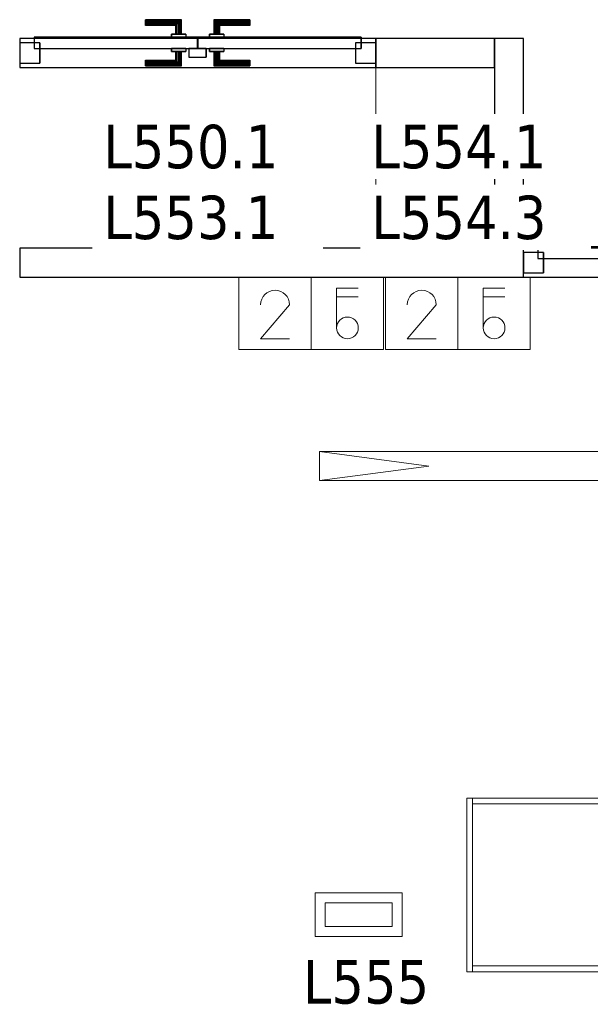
# Model space of a CAD drawing. Header units: metres. Extents: x 397.7 to 427.5, y 12.7 to 28.4.
# Tile 19 of 128: x 404.4 to 406.4, y 20.9 to 24.3. Entities that reach past the tile are written whole.
import ezdxf

# ---------------------------------------------------------------- set-up
doc = ezdxf.new("R2010")
doc.units = ezdxf.units.M
doc.layers.add('01_CARPINTERIA', color=5, linetype='Continuous', lineweight=25, true_color=0x0000ff)
for name, color, linetype, lineweight in [('02_MOBILIARIO', 7, 'Continuous', 18), ('A-COLS-____-MCUT', 7, 'Continuous', 18), ('A-COLS-____-OTLN', 7, 'Continuous', 18), ('A-DETL-____-MBND', 7, 'Continuous', 18), ('A-DETL-GENF-OTLN', 7, 'Continuous', 18), ('A-GENM-____-OTLN', 7, 'Continuous', 18), ('A-WALL-____-MCUT', 7, 'Continuous', 25), ('A-WALL-____-OTLN', 7, 'Continuous', 25), ('E-ELEC-FIXT-IDEN', 7, 'Continuous', 30), ('E-LITE-____-IDEN', 7, 'Continuous', 30)]:
    doc.layers.add(name, color=color, linetype=linetype, lineweight=lineweight)
doc.styles.add('Tahoma_4', font='tahoma.ttf', dxfattribs={"height": 0.15})

# ---------------------------------------------------------------- blocks, each defined once
blk = doc.blocks.new('Family - Pilar P5-151467-08_ENLLUMENAT_P5')
at = {"layer": 'A-COLS-____-MCUT', "color": 253, "true_color": 0xaaaaaa}
for p, q in [((0.41, 0.625), (0, 0.625)), ((0, 0.625), (0, 0)), ((0.41, 0), (0.41, 0.625)), ((0, 0), (0.41, 0))]:
    blk.add_line(p, q, dxfattribs=at)
at = {"layer": 'A-COLS-____-OTLN', "color": 253, "true_color": 0xaaaaaa}
for p, q in [((0.41, 0.625), (0, 0.625)), ((0, 0.625), (0, 0)), ((0.41, 0), (0.41, 0.625)), ((0, 0), (0.41, 0))]:
    blk.add_line(p, q, dxfattribs=at)
blk = doc.blocks.new('Family - Evans P5-151542-08_ENLLUMENAT_P5')
at = {"layer": 'A-WALL-____-MCUT', "color": 253, "true_color": 0xaaaaaa}
for p, q in [((0.725, 0.1), (0, 0.1)), ((0, 0.1), (0, 0)), ((0.725, 0), (0.725, 0.1)), ((0, 0), (0.725, 0))]:
    blk.add_line(p, q, dxfattribs=at)
at = {"layer": 'A-WALL-____-OTLN', "color": 253, "true_color": 0xaaaaaa}
for p, q in [((0.725, 0.1), (0, 0.1)), ((0, 0.1), (0, 0)), ((0.725, 0), (0.725, 0.1)), ((0, 0), (0.725, 0))]:
    blk.add_line(p, q, dxfattribs=at)
at = {"layer": 'A-WALL-____-OTLN', "color": 253, "lineweight": 18, "true_color": 0xaaaaaa}
blk.add_line((0, 0), (0.725, 0), dxfattribs=at)
blk = doc.blocks.new('Family - LONDR55-XX_ZZ-ARQ-CAA-M3D-Londres55-151579-08_ENLLUMENAT_P5')
at = {"layer": '01_CARPINTERIA', "color": 161, "true_color": 0xaaaaff}
for p, q in [((0.69, 0.1487), (0.69, 0.15)), ((0.69, 0.15), (0.69, 0.1487)), ((0.815, 0.15), (0.69, 0.15)), ((0.69, 0.145), (0.69, 0.1487)), ((0.69, 0.1487), (0.69, 0.145)), ((0.8137, 0.1487), (0.69, 0.1487)), ((0.8137, 0.1487), (0.69, 0.1487)), ((0.69, 0.14), (0.69, 0.145)), ((0.69, 0.145), (0.69, 0.14)), ((0.81, 0.145), (0.69, 0.145)), ((0.81, 0.145), (0.69, 0.145)), ((0.69, 0.135), (0.69, 0.14)), ((0.69, 0.14), (0.69, 0.135)), ((0.69, 0.14), (0.805, 0.14)), ((0.805, 0.14), (0.69, 0.14)), ((0.8, 0.135), (0.805, 0.14)), ((0.805, 0.14), (0.8, 0.135)), ((0.81, 0.145), (0.805, 0.14)), ((0.805, 0.14), (0.81, 0.145)), ((0.805, 0.14), (0.805, 0.1)), ((0.805, 0.1), (0.805, 0.14)), ((0.8137, 0.1487), (0.81, 0.145)), ((0.81, 0.145), (0.8137, 0.1487)), ((0.81, 0.1), (0.81, 0.145)), ((0.81, 0.1), (0.81, 0.145)), ((0.815, 0.15), (0.8137, 0.1487)), ((0.8137, 0.1487), (0.815, 0.15)), ((0.8137, 0.1), (0.8137, 0.1487)), ((0.8137, 0.1), (0.8137, 0.1487)), ((0.815, 0.1), (0.815, 0.15)), ((0.9273, 0.1487), (0.926, 0.15)), ((0.926, 0.15), (0.926, 0.1)), ((0.926, 0.15), (0.9273, 0.1487)), ((1.051, 0.15), (0.926, 0.15)), ((0.931, 0.145), (0.9273, 0.1487)), ((0.9273, 0.1487), (0.9273, 0.1)), ((0.9273, 0.1487), (0.9273, 0.1)), ((0.9273, 0.1487), (0.931, 0.145)), ((1.051, 0.1487), (0.9273, 0.1487)), ((1.051, 0.1487), (0.9273, 0.1487)), ((0.936, 0.14), (0.931, 0.145)), ((0.931, 0.145), (0.931, 0.1)), ((0.931, 0.145), (0.931, 0.1)), ((0.931, 0.145), (0.936, 0.14)), ((1.051, 0.145), (0.931, 0.145)), ((1.051, 0.145), (0.931, 0.145)), ((0.936, 0.1), (0.936, 0.14)), ((0.936, 0.14), (0.936, 0.1)), ((0.936, 0.14), (0.941, 0.135)), ((0.941, 0.135), (0.936, 0.14)), ((0.936, 0.14), (1.051, 0.14)), ((1.051, 0.14), (0.936, 0.14)), ((1.051, 0.1487), (1.051, 0.15)), ((1.051, 0.15), (1.051, 0.1487)), ((1.051, 0.145), (1.051, 0.1487)), ((1.051, 0.1487), (1.051, 0.145)), ((1.051, 0.145), (1.051, 0.14)), ((1.051, 0.14), (1.051, 0.145)), ((1.051, 0.14), (1.051, 0.135)), ((1.051, 0.135), (1.051, 0.14)), ((0.69, 0.135), (0.69, 0.1313)), ((0.69, 0.1313), (0.69, 0.135)), ((0.8, 0.135), (0.69, 0.135)), ((0.8, 0.135), (0.69, 0.135)), ((0.69, 0.1313), (0.69, 0.13)), ((0.69, 0.13), (0.69, 0.1313)), ((0.7963, 0.1313), (0.69, 0.1313)), ((0.7963, 0.1313), (0.69, 0.1313)), ((0.795, 0.13), (0.69, 0.13)), ((0.795, 0.13), (0.7963, 0.1313)), ((0.7963, 0.1313), (0.795, 0.13)), ((0.795, 0.1), (0.795, 0.13)), ((0.7963, 0.1313), (0.8, 0.135)), ((0.8, 0.135), (0.7963, 0.1313)), ((0.7963, 0.1), (0.7963, 0.1313)), ((0.7963, 0.1), (0.7963, 0.1313)), ((0.8, 0.1), (0.8, 0.135)), ((0.8, 0.1), (0.8, 0.135)), ((0.941, 0.135), (0.941, 0.1)), ((0.941, 0.135), (0.9447, 0.1313)), ((0.9447, 0.1313), (0.941, 0.135)), ((0.941, 0.135), (0.941, 0.1)), ((1.051, 0.135), (0.941, 0.135)), ((1.051, 0.135), (0.941, 0.135)), ((0.9447, 0.1313), (0.9447, 0.1)), ((0.9447, 0.1313), (0.946, 0.13)), ((0.946, 0.13), (0.9447, 0.1313)), ((0.9447, 0.1313), (0.9447, 0.1)), ((1.051, 0.1313), (0.9447, 0.1313)), ((1.051, 0.1313), (0.9447, 0.1313)), ((0.946, 0.13), (0.946, 0.1)), ((1.051, 0.13), (0.946, 0.13)), ((1.051, 0.135), (1.051, 0.1313)), ((1.051, 0.1313), (1.051, 0.135)), ((1.051, 0.1313), (1.051, 0.13)), ((1.051, 0.13), (1.051, 0.1313)), ((0.07, 0.07), (0, 0.07)), ((0, 0.07), (0, 0)), ((0.07, 0.07), (0, 0.07)), ((0, 0.07), (0, 0)), ((0.87, 0.09), (0.05, 0.09)), ((0.05, 0.09), (0.05, 0.05)), ((0.87, 0.09), (0.05, 0.09)), ((0.05, 0.09), (0.05, 0.05)), ((0.07, 0), (0.07, 0.07)), ((0.07, 0.07), (0.07, 0)), ((0.83, 0.1), (0.78, 0.1)), ((0.78, 0.1), (0.83, 0.1)), ((0.78, 0.1), (0.78, 0.09)), ((0.78, 0.09), (0.78, 0.1)), ((0.83, 0.09), (0.78, 0.09)), ((0.78, 0.09), (0.83, 0.09)), ((0.7963, 0.1), (0.795, 0.1)), ((0.795, 0.1), (0.7963, 0.1)), ((0.8, 0.1), (0.7963, 0.1)), ((0.7963, 0.1), (0.8, 0.1)), ((0.805, 0.1), (0.8, 0.1)), ((0.8, 0.1), (0.805, 0.1)), ((0.81, 0.1), (0.805, 0.1)), ((0.805, 0.1), (0.81, 0.1)), ((0.81, 0.1), (0.8137, 0.1)), ((0.8137, 0.1), (0.81, 0.1)), ((0.8137, 0.1), (0.815, 0.1)), ((0.815, 0.1), (0.8137, 0.1)), ((0.83, 0.1), (0.83, 0.09)), ((0.83, 0.1), (0.83, 0.09)), ((0.87, 0.05), (0.87, 0.09)), ((0.87, 0.09), (0.87, 0.05)), ((1.28, 0.09), (0.871, 0.09)), ((0.871, 0.09), (0.871, 0.05)), ((1.28, 0.09), (0.871, 0.09)), ((0.871, 0.09), (0.871, 0.05)), ((0.961, 0.1), (0.911, 0.1)), ((0.911, 0.1), (0.961, 0.1)), ((0.911, 0.1), (0.911, 0.09)), ((0.911, 0.09), (0.911, 0.1)), ((0.961, 0.09), (0.911, 0.09)), ((0.911, 0.09), (0.961, 0.09)), ((0.9273, 0.1), (0.926, 0.1)), ((0.926, 0.1), (0.9273, 0.1)), ((0.931, 0.1), (0.9273, 0.1)), ((0.9273, 0.1), (0.931, 0.1)), ((0.936, 0.1), (0.931, 0.1)), ((0.931, 0.1), (0.936, 0.1)), ((0.941, 0.1), (0.936, 0.1)), ((0.936, 0.1), (0.941, 0.1)), ((0.941, 0.1), (0.9447, 0.1)), ((0.9447, 0.1), (0.941, 0.1)), ((0.9447, 0.1), (0.946, 0.1)), ((0.946, 0.1), (0.9447, 0.1)), ((0.961, 0.1), (0.961, 0.09)), ((0.961, 0.1), (0.961, 0.09)), ((1.33, 0.07), (1.26, 0.07)), ((1.26, 0.07), (1.26, 0)), ((1.33, 0.07), (1.26, 0.07)), ((1.26, 0.07), (1.26, 0)), ((1.28, 0.05), (1.28, 0.09)), ((1.28, 0.09), (1.28, 0.05)), ((1.33, 0), (1.33, 0.07)), ((1.33, 0.07), (1.33, 0)), ((0.05, 0.05), (0.87, 0.05)), ((0.05, 0.05), (0.87, 0.05)), ((0.78, 0.05), (0.83, 0.05)), ((0.83, 0.05), (0.78, 0.05)), ((0.78, 0.05), (0.78, 0.04)), ((0.78, 0.04), (0.78, 0.05)), ((0.78, 0.04), (0.83, 0.04)), ((0.83, 0.04), (0.78, 0.04)), ((0.7963, 0.04), (0.795, 0.04)), ((0.795, 0.04), (0.7963, 0.04)), ((0.795, 0.01), (0.795, 0.04)), ((0.8, 0.04), (0.7963, 0.04)), ((0.7963, 0.04), (0.8, 0.04)), ((0.7963, 0.0087), (0.7963, 0.04)), ((0.7963, 0.0087), (0.7963, 0.04)), ((0.8, 0.04), (0.805, 0.04)), ((0.805, 0.04), (0.8, 0.04)), ((0.8, 0.005), (0.8, 0.04)), ((0.8, 0.005), (0.8, 0.04)), ((0.805, 0.04), (0.81, 0.04)), ((0.81, 0.04), (0.805, 0.04)), ((0.805, 0.04), (0.805, 0)), ((0.805, 0), (0.805, 0.04)), ((0.81, 0.04), (0.8137, 0.04)), ((0.8137, 0.04), (0.81, 0.04)), ((0.81, -0.005), (0.81, 0.04)), ((0.81, -0.005), (0.81, 0.04)), ((0.8137, 0.04), (0.815, 0.04)), ((0.815, 0.04), (0.8137, 0.04)), ((0.8137, -0.0087), (0.8137, 0.04)), ((0.8137, -0.0087), (0.8137, 0.04)), ((0.815, -0.01), (0.815, 0.04)), ((0.83, 0.05), (0.83, 0.04)), ((0.83, 0.05), (0.83, 0.04)), ((0.9, 0.05), (0.84, 0.05)), ((0.84, 0.05), (0.84, 0.02)), ((0.9, 0.05), (0.84, 0.05)), ((0.84, 0.05), (0.84, 0.02)), ((0.871, 0.05), (1.28, 0.05)), ((0.871, 0.05), (1.28, 0.05)), ((0.9, 0.02), (0.9, 0.05)), ((0.9, 0.05), (0.9, 0.02)), ((0.911, 0.05), (0.961, 0.05)), ((0.961, 0.05), (0.911, 0.05)), ((0.911, 0.05), (0.911, 0.04)), ((0.911, 0.04), (0.911, 0.05)), ((0.911, 0.04), (0.961, 0.04)), ((0.961, 0.04), (0.911, 0.04)), ((0.9273, 0.04), (0.926, 0.04)), ((0.926, 0.04), (0.9273, 0.04)), ((0.926, 0.04), (0.926, -0.01)), ((0.931, 0.04), (0.9273, 0.04)), ((0.9273, 0.04), (0.931, 0.04)), ((0.9273, 0.04), (0.9273, -0.0087)), ((0.9273, 0.04), (0.9273, -0.0087)), ((0.931, 0.04), (0.936, 0.04)), ((0.936, 0.04), (0.931, 0.04)), ((0.931, 0.04), (0.931, -0.005)), ((0.931, 0.04), (0.931, -0.005)), ((0.936, 0.04), (0.941, 0.04)), ((0.941, 0.04), (0.936, 0.04)), ((0.936, 0), (0.936, 0.04)), ((0.936, 0.04), (0.936, 0)), ((0.941, 0.04), (0.9447, 0.04)), ((0.9447, 0.04), (0.941, 0.04)), ((0.941, 0.04), (0.941, 0.005)), ((0.941, 0.04), (0.941, 0.005)), ((0.9447, 0.04), (0.946, 0.04)), ((0.946, 0.04), (0.9447, 0.04)), ((0.9447, 0.04), (0.9447, 0.0087)), ((0.9447, 0.04), (0.9447, 0.0087)), ((0.946, 0.04), (0.946, 0.01)), ((0.961, 0.05), (0.961, 0.04)), ((0.961, 0.05), (0.961, 0.04)), ((0, 0), (0.07, 0)), ((0, 0), (0.07, 0)), ((0.69, 0.0087), (0.69, 0.01)), ((0.69, 0.01), (0.69, 0.0087)), ((0.69, 0.01), (0.795, 0.01)), ((0.69, 0.005), (0.69, 0.0087)), ((0.69, 0.0087), (0.69, 0.005)), ((0.69, 0.0087), (0.7963, 0.0087)), ((0.69, 0.0087), (0.7963, 0.0087)), ((0.69, 0), (0.69, 0.005)), ((0.69, 0.005), (0.69, 0)), ((0.69, 0.005), (0.8, 0.005)), ((0.69, 0.005), (0.8, 0.005)), ((0.69, -0.005), (0.69, 0)), ((0.69, 0), (0.69, -0.005)), ((0.805, 0), (0.69, 0)), ((0.69, 0), (0.805, 0)), ((0.7963, 0.0087), (0.795, 0.01)), ((0.795, 0.01), (0.7963, 0.0087)), ((0.8, 0.005), (0.7963, 0.0087)), ((0.7963, 0.0087), (0.8, 0.005)), ((0.805, 0), (0.8, 0.005)), ((0.8, 0.005), (0.805, 0)), ((0.805, 0), (0.81, -0.005)), ((0.84, 0.02), (0.9, 0.02)), ((0.84, 0.02), (0.9, 0.02)), ((0.941, 0.005), (0.936, 0)), ((0.936, 0), (0.941, 0.005)), ((1.051, 0), (0.936, 0)), ((0.936, 0), (1.051, 0)), ((0.9447, 0.0087), (0.941, 0.005)), ((0.941, 0.005), (0.9447, 0.0087)), ((0.941, 0.005), (1.051, 0.005)), ((0.941, 0.005), (1.051, 0.005)), ((0.946, 0.01), (0.9447, 0.0087)), ((0.9447, 0.0087), (0.946, 0.01)), ((0.9447, 0.0087), (1.051, 0.0087)), ((0.9447, 0.0087), (1.051, 0.0087)), ((0.946, 0.01), (1.051, 0.01)), ((1.051, 0.0087), (1.051, 0.01)), ((1.051, 0.01), (1.051, 0.0087)), ((1.051, 0.005), (1.051, 0.0087)), ((1.051, 0.0087), (1.051, 0.005)), ((1.051, 0.005), (1.051, 0)), ((1.051, 0), (1.051, 0.005)), ((1.051, 0), (1.051, -0.005)), ((1.051, -0.005), (1.051, 0)), ((1.26, 0), (1.33, 0)), ((1.26, 0), (1.33, 0)), ((0.69, -0.005), (0.69, -0.0087)), ((0.69, -0.0087), (0.69, -0.005)), ((0.69, -0.005), (0.81, -0.005)), ((0.69, -0.005), (0.81, -0.005)), ((0.69, -0.0087), (0.69, -0.01)), ((0.69, -0.01), (0.69, -0.0087)), ((0.69, -0.0087), (0.8137, -0.0087)), ((0.69, -0.0087), (0.8137, -0.0087)), ((0.69, -0.01), (0.815, -0.01)), ((0.81, -0.005), (0.805, 0)), ((0.81, -0.005), (0.8137, -0.0087)), ((0.8137, -0.0087), (0.81, -0.005)), ((0.8137, -0.0087), (0.815, -0.01)), ((0.815, -0.01), (0.8137, -0.0087)), ((0.926, -0.01), (0.9273, -0.0087)), ((0.9273, -0.0087), (0.926, -0.01)), ((0.926, -0.01), (1.051, -0.01)), ((0.9273, -0.0087), (0.931, -0.005)), ((0.931, -0.005), (0.9273, -0.0087)), ((0.9273, -0.0087), (1.051, -0.0087)), ((0.9273, -0.0087), (1.051, -0.0087)), ((0.931, -0.005), (0.936, 0)), ((0.936, 0), (0.931, -0.005)), ((0.931, -0.005), (1.051, -0.005)), ((0.931, -0.005), (1.051, -0.005)), ((1.051, -0.005), (1.051, -0.0087)), ((1.051, -0.0087), (1.051, -0.005)), ((1.051, -0.0087), (1.051, -0.01)), ((1.051, -0.01), (1.051, -0.0087))]:
    blk.add_line(p, q, dxfattribs=at)
blk = doc.blocks.new('Family - Porta P5-151580-08_ENLLUMENAT_P5')
blk.add_blockref('Family - LONDR55-XX_ZZ-ARQ-CAA-M3D-Londres55-151579-08_ENLLUMENAT_P5', (0, 0))
blk = doc.blocks.new('Family - Evans P5-151652-08_ENLLUMENAT_P5')
at = {"layer": 'A-WALL-____-MCUT', "color": 253, "true_color": 0xaaaaaa}
for p, q in [((1.74, 0.1), (0, 0.1)), ((0, 0.1), (0, 0)), ((1.74, 0), (1.74, 0.1)), ((0, 0), (1.74, 0))]:
    blk.add_line(p, q, dxfattribs=at)
at = {"layer": 'A-WALL-____-OTLN', "color": 253, "true_color": 0xaaaaaa}
for p, q in [((3.07, 0.1), (0, 0.1)), ((0, 0.1), (0, 0)), ((1.74, 0), (1.74, 0.1)), ((3.07, 0.1), (1.74, 0.1)), ((3.07, 0), (3.07, 0.1)), ((3.07, 0), (3.07, 0.1)), ((0, 0), (3.07, 0)), ((1.74, 0), (3.07, 0))]:
    blk.add_line(p, q, dxfattribs=at)
at = {"layer": 'A-WALL-____-OTLN', "color": 253, "lineweight": 18, "true_color": 0xaaaaaa}
blk.add_line((0, 0), (3.07, 0), dxfattribs=at)
blk = doc.blocks.new('Family - Vano porta P5-151654-08_ENLLUMENAT_P5')
at = {"layer": 'A-GENM-____-OTLN', "color": 253, "true_color": 0xaaaaaa}
for p, q in [((406.177, 23.5195), (406.177, 23.4195)), ((407.507, 23.5195), (406.177, 23.5195)), ((406.177, 23.5195), (406.177, 23.4195)), ((406.177, 23.5195), (407.507, 23.5195)), ((407.507, 23.4195), (407.507, 23.5195)), ((407.507, 23.5195), (407.507, 23.4195)), ((406.177, 23.4195), (407.507, 23.4195)), ((407.507, 23.4195), (406.177, 23.4195))]:
    blk.add_line(p, q, dxfattribs=at)
blk = doc.blocks.new('Family - Armai 60x60x60_P5-151740-08_ENLLUMENAT_P5')
at = {"layer": 'A-DETL-____-MBND', "color": 253, "true_color": 0xaaaaaa}
for p, q in [((0, 0.03), (0, 0.63)), ((0, 0.63), (0, 0.03)), ((0, 0.63), (0.6, 0.63)), ((0.6, 0.63), (0, 0.63)), ((0, 0.03), (0, 0.63)), ((0, 0.63), (0.02, 0.63)), ((0, 0.63), (0.02, 0.63)), ((0, 0.63), (0, 0.03)), ((0, 0.03), (0, 0.63)), ((0, 0.63), (0, 0.03)), ((0, 0.63), (0.6, 0.63)), ((0.6, 0.63), (0, 0.63)), ((0.02, 0.61), (0.02, 0.63)), ((0.02, 0.63), (0.02, 0.61)), ((0.02, 0.63), (0.58, 0.63)), ((0.58, 0.63), (0.02, 0.63)), ((0.02, 0.63), (0.02, 0.03)), ((0.02, 0.03), (0.02, 0.63)), ((0.58, 0.63), (0.58, 0.61)), ((0.58, 0.63), (0.58, 0.61)), ((0.58, 0.03), (0.58, 0.63)), ((0.58, 0.63), (0.6, 0.63)), ((0.58, 0.63), (0.6, 0.63)), ((0.58, 0.63), (0.58, 0.03)), ((0.6, 0.63), (0.6, 0.03)), ((0.6, 0.03), (0.6, 0.63)), ((0.6, 0.63), (0.6, 0.03)), ((0.6, 0.03), (0.6, 0.63)), ((0.6, 0.63), (0.6, 0.03)), ((0.6, 0.03), (0.6, 0.63)), ((0.58, 0.61), (0.02, 0.61)), ((0.02, 0.61), (0.58, 0.61)), ((0.02, 0.03), (0.02, 0.05)), ((0.02, 0.05), (0.02, 0.03)), ((0.02, 0.05), (0.58, 0.05)), ((0.58, 0.05), (0.02, 0.05)), ((0.58, 0.03), (0.58, 0.05)), ((0.58, 0.05), (0.6, 0.05)), ((0.58, 0.03), (0.58, 0.05)), ((0.6, 0.05), (0.58, 0.05)), ((0.58, 0.05), (0.58, 0.03)), ((0.58, 0.05), (0.58, 0.03)), ((0.6, 0.05), (0.6, 0.03)), ((0.6, 0.03), (0.6, 0.05)), ((0.6, 0.03), (0, 0.03)), ((0, 0.03), (0.6, 0.03)), ((0.02, 0.03), (0, 0.03)), ((0, 0.03), (0.02, 0.03)), ((0.6, 0.03), (0, 0.03)), ((0, 0.03), (0.6, 0.03)), ((0.58, 0.03), (0.02, 0.03)), ((0.02, 0.03), (0.58, 0.03)), ((0.53, 0), (0.53, 0.03)), ((0.53, 0.03), (0.53, 0)), ((0.53, 0.03), (0.55, 0.03)), ((0.55, 0.03), (0.53, 0.03)), ((0.55, 0), (0.53, 0)), ((0.53, 0), (0.55, 0)), ((0.55, 0.03), (0.55, 0)), ((0.55, 0.03), (0.55, 0)), ((0.6, 0.03), (0.58, 0.03)), ((0.58, 0.03), (0.6, 0.03)), ((0.6, 0.03), (0.58, 0.03)), ((0.58, 0.03), (0.6, 0.03))]:
    blk.add_line(p, q, dxfattribs=at)
blk = doc.blocks.new('Family - LONDR55-XX_ZZ-ARQ-CAA-M3D-Londres55-151787-08_ENLLUMENAT_P5')
at = {"layer": '01_CARPINTERIA', "color": 161, "true_color": 0xaaaaff}
for p, q in [((0.4345, 0.1487), (0.4345, 0.15)), ((0.4345, 0.15), (0.4345, 0.1487)), ((0.5595, 0.15), (0.4345, 0.15)), ((0.4345, 0.145), (0.4345, 0.1487)), ((0.4345, 0.1487), (0.4345, 0.145)), ((0.5582, 0.1487), (0.4345, 0.1487)), ((0.5582, 0.1487), (0.4345, 0.1487)), ((0.4345, 0.14), (0.4345, 0.145)), ((0.4345, 0.145), (0.4345, 0.14)), ((0.5545, 0.145), (0.4345, 0.145)), ((0.5545, 0.145), (0.4345, 0.145)), ((0.4345, 0.135), (0.4345, 0.14)), ((0.4345, 0.14), (0.4345, 0.135)), ((0.4345, 0.14), (0.5495, 0.14)), ((0.5495, 0.14), (0.4345, 0.14)), ((0.5445, 0.135), (0.5495, 0.14)), ((0.5495, 0.14), (0.5445, 0.135)), ((0.5545, 0.145), (0.5495, 0.14)), ((0.5495, 0.14), (0.5545, 0.145)), ((0.5495, 0.14), (0.5495, 0.1)), ((0.5495, 0.1), (0.5495, 0.14)), ((0.5582, 0.1487), (0.5545, 0.145)), ((0.5545, 0.145), (0.5582, 0.1487)), ((0.5545, 0.1), (0.5545, 0.145)), ((0.5545, 0.1), (0.5545, 0.145)), ((0.5595, 0.15), (0.5582, 0.1487)), ((0.5582, 0.1487), (0.5595, 0.15)), ((0.5582, 0.1), (0.5582, 0.1487)), ((0.5582, 0.1), (0.5582, 0.1487)), ((0.5595, 0.1), (0.5595, 0.15)), ((0.6718, 0.1487), (0.6705, 0.15)), ((0.6705, 0.15), (0.6705, 0.1)), ((0.6705, 0.15), (0.6718, 0.1487)), ((0.7955, 0.15), (0.6705, 0.15)), ((0.6755, 0.145), (0.6718, 0.1487)), ((0.6718, 0.1487), (0.6718, 0.1)), ((0.6718, 0.1487), (0.6718, 0.1)), ((0.6718, 0.1487), (0.6755, 0.145)), ((0.7955, 0.1487), (0.6718, 0.1487)), ((0.7955, 0.1487), (0.6718, 0.1487)), ((0.6805, 0.14), (0.6755, 0.145)), ((0.6755, 0.145), (0.6755, 0.1)), ((0.6755, 0.145), (0.6755, 0.1)), ((0.6755, 0.145), (0.6805, 0.14)), ((0.7955, 0.145), (0.6755, 0.145)), ((0.7955, 0.145), (0.6755, 0.145)), ((0.6805, 0.1), (0.6805, 0.14)), ((0.6805, 0.14), (0.6805, 0.1)), ((0.6805, 0.14), (0.6855, 0.135)), ((0.6855, 0.135), (0.6805, 0.14)), ((0.6805, 0.14), (0.7955, 0.14)), ((0.7955, 0.14), (0.6805, 0.14)), ((0.7955, 0.1487), (0.7955, 0.15)), ((0.7955, 0.15), (0.7955, 0.1487)), ((0.7955, 0.145), (0.7955, 0.1487)), ((0.7955, 0.1487), (0.7955, 0.145)), ((0.7955, 0.145), (0.7955, 0.14)), ((0.7955, 0.14), (0.7955, 0.145)), ((0.7955, 0.14), (0.7955, 0.135)), ((0.7955, 0.135), (0.7955, 0.14)), ((0.4345, 0.135), (0.4345, 0.1313)), ((0.4345, 0.1313), (0.4345, 0.135)), ((0.5445, 0.135), (0.4345, 0.135)), ((0.5445, 0.135), (0.4345, 0.135)), ((0.4345, 0.1313), (0.4345, 0.13)), ((0.4345, 0.13), (0.4345, 0.1313)), ((0.5408, 0.1313), (0.4345, 0.1313)), ((0.5408, 0.1313), (0.4345, 0.1313)), ((0.5395, 0.13), (0.4345, 0.13)), ((0.5395, 0.13), (0.5408, 0.1313)), ((0.5408, 0.1313), (0.5395, 0.13)), ((0.5395, 0.1), (0.5395, 0.13)), ((0.5408, 0.1313), (0.5445, 0.135)), ((0.5445, 0.135), (0.5408, 0.1313)), ((0.5408, 0.1), (0.5408, 0.1313)), ((0.5408, 0.1), (0.5408, 0.1313)), ((0.5445, 0.1), (0.5445, 0.135)), ((0.5445, 0.1), (0.5445, 0.135)), ((0.6855, 0.135), (0.6855, 0.1)), ((0.6855, 0.135), (0.6892, 0.1313)), ((0.6892, 0.1313), (0.6855, 0.135)), ((0.6855, 0.135), (0.6855, 0.1)), ((0.7955, 0.135), (0.6855, 0.135)), ((0.7955, 0.135), (0.6855, 0.135)), ((0.6892, 0.1313), (0.6892, 0.1)), ((0.6892, 0.1313), (0.6905, 0.13)), ((0.6905, 0.13), (0.6892, 0.1313)), ((0.6892, 0.1313), (0.6892, 0.1)), ((0.7955, 0.1313), (0.6892, 0.1313)), ((0.7955, 0.1313), (0.6892, 0.1313)), ((0.6905, 0.13), (0.6905, 0.1)), ((0.7955, 0.13), (0.6905, 0.13)), ((0.7955, 0.135), (0.7955, 0.1313)), ((0.7955, 0.1313), (0.7955, 0.135)), ((0.7955, 0.1313), (0.7955, 0.13)), ((0.7955, 0.13), (0.7955, 0.1313)), ((0.07, 0.07), (0, 0.07)), ((0, 0.07), (0, 0)), ((0.07, 0.07), (0, 0.07)), ((0, 0.07), (0, 0)), ((0.6145, 0.09), (0.05, 0.09)), ((0.05, 0.09), (0.05, 0.05)), ((0.6145, 0.09), (0.05, 0.09)), ((0.05, 0.09), (0.05, 0.05)), ((0.07, 0), (0.07, 0.07)), ((0.07, 0.07), (0.07, 0)), ((0.5745, 0.1), (0.5245, 0.1)), ((0.5245, 0.1), (0.5745, 0.1)), ((0.5245, 0.1), (0.5245, 0.09)), ((0.5245, 0.09), (0.5245, 0.1)), ((0.5745, 0.09), (0.5245, 0.09)), ((0.5245, 0.09), (0.5745, 0.09)), ((0.5408, 0.1), (0.5395, 0.1)), ((0.5395, 0.1), (0.5408, 0.1)), ((0.5445, 0.1), (0.5408, 0.1)), ((0.5408, 0.1), (0.5445, 0.1)), ((0.5495, 0.1), (0.5445, 0.1)), ((0.5445, 0.1), (0.5495, 0.1)), ((0.5545, 0.1), (0.5495, 0.1)), ((0.5495, 0.1), (0.5545, 0.1)), ((0.5545, 0.1), (0.5582, 0.1)), ((0.5582, 0.1), (0.5545, 0.1)), ((0.5582, 0.1), (0.5595, 0.1)), ((0.5595, 0.1), (0.5582, 0.1)), ((0.5745, 0.1), (0.5745, 0.09)), ((0.5745, 0.1), (0.5745, 0.09)), ((0.6145, 0.05), (0.6145, 0.09)), ((0.6145, 0.09), (0.6145, 0.05)), ((1.18, 0.09), (0.6155, 0.09)), ((0.6155, 0.09), (0.6155, 0.05)), ((1.18, 0.09), (0.6155, 0.09)), ((0.6155, 0.09), (0.6155, 0.05)), ((0.7055, 0.1), (0.6555, 0.1)), ((0.6555, 0.1), (0.7055, 0.1)), ((0.6555, 0.1), (0.6555, 0.09)), ((0.6555, 0.09), (0.6555, 0.1)), ((0.7055, 0.09), (0.6555, 0.09)), ((0.6555, 0.09), (0.7055, 0.09)), ((0.6718, 0.1), (0.6705, 0.1)), ((0.6705, 0.1), (0.6718, 0.1)), ((0.6755, 0.1), (0.6718, 0.1)), ((0.6718, 0.1), (0.6755, 0.1)), ((0.6805, 0.1), (0.6755, 0.1)), ((0.6755, 0.1), (0.6805, 0.1)), ((0.6855, 0.1), (0.6805, 0.1)), ((0.6805, 0.1), (0.6855, 0.1)), ((0.6855, 0.1), (0.6892, 0.1)), ((0.6892, 0.1), (0.6855, 0.1)), ((0.6892, 0.1), (0.6905, 0.1)), ((0.6905, 0.1), (0.6892, 0.1)), ((0.7055, 0.1), (0.7055, 0.09)), ((0.7055, 0.1), (0.7055, 0.09)), ((1.23, 0.07), (1.16, 0.07)), ((1.16, 0.07), (1.16, 0)), ((1.23, 0.07), (1.16, 0.07)), ((1.16, 0.07), (1.16, 0)), ((1.18, 0.05), (1.18, 0.09)), ((1.18, 0.09), (1.18, 0.05)), ((1.23, 0), (1.23, 0.07)), ((1.23, 0.07), (1.23, 0)), ((0.05, 0.05), (0.6145, 0.05)), ((0.05, 0.05), (0.6145, 0.05)), ((0.5245, 0.05), (0.5745, 0.05)), ((0.5745, 0.05), (0.5245, 0.05)), ((0.5245, 0.05), (0.5245, 0.04)), ((0.5245, 0.04), (0.5245, 0.05)), ((0.5245, 0.04), (0.5745, 0.04)), ((0.5745, 0.04), (0.5245, 0.04)), ((0.5408, 0.04), (0.5395, 0.04)), ((0.5395, 0.04), (0.5408, 0.04)), ((0.5395, 0.01), (0.5395, 0.04)), ((0.5445, 0.04), (0.5408, 0.04)), ((0.5408, 0.04), (0.5445, 0.04)), ((0.5408, 0.0087), (0.5408, 0.04)), ((0.5408, 0.0087), (0.5408, 0.04)), ((0.5445, 0.04), (0.5495, 0.04)), ((0.5495, 0.04), (0.5445, 0.04)), ((0.5445, 0.005), (0.5445, 0.04)), ((0.5445, 0.005), (0.5445, 0.04)), ((0.5495, 0.04), (0.5545, 0.04)), ((0.5545, 0.04), (0.5495, 0.04)), ((0.5495, 0.04), (0.5495, 0)), ((0.5495, 0), (0.5495, 0.04)), ((0.5545, 0.04), (0.5582, 0.04)), ((0.5582, 0.04), (0.5545, 0.04)), ((0.5545, -0.005), (0.5545, 0.04)), ((0.5545, -0.005), (0.5545, 0.04)), ((0.5582, 0.04), (0.5595, 0.04)), ((0.5595, 0.04), (0.5582, 0.04)), ((0.5582, -0.0087), (0.5582, 0.04)), ((0.5582, -0.0087), (0.5582, 0.04)), ((0.5595, -0.01), (0.5595, 0.04)), ((0.5745, 0.05), (0.5745, 0.04)), ((0.5745, 0.05), (0.5745, 0.04)), ((0.6445, 0.05), (0.5845, 0.05)), ((0.5845, 0.05), (0.5845, 0.02)), ((0.6445, 0.05), (0.5845, 0.05)), ((0.5845, 0.05), (0.5845, 0.02)), ((0.6155, 0.05), (1.18, 0.05)), ((0.6155, 0.05), (1.18, 0.05)), ((0.6445, 0.02), (0.6445, 0.05)), ((0.6445, 0.05), (0.6445, 0.02)), ((0.6555, 0.05), (0.7055, 0.05)), ((0.7055, 0.05), (0.6555, 0.05)), ((0.6555, 0.05), (0.6555, 0.04)), ((0.6555, 0.04), (0.6555, 0.05)), ((0.6555, 0.04), (0.7055, 0.04)), ((0.7055, 0.04), (0.6555, 0.04)), ((0.6718, 0.04), (0.6705, 0.04)), ((0.6705, 0.04), (0.6718, 0.04)), ((0.6705, 0.04), (0.6705, -0.01)), ((0.6755, 0.04), (0.6718, 0.04)), ((0.6718, 0.04), (0.6755, 0.04)), ((0.6718, 0.04), (0.6718, -0.0087)), ((0.6718, 0.04), (0.6718, -0.0087)), ((0.6755, 0.04), (0.6805, 0.04)), ((0.6805, 0.04), (0.6755, 0.04)), ((0.6755, 0.04), (0.6755, -0.005)), ((0.6755, 0.04), (0.6755, -0.005)), ((0.6805, 0.04), (0.6855, 0.04)), ((0.6855, 0.04), (0.6805, 0.04)), ((0.6805, 0), (0.6805, 0.04)), ((0.6805, 0.04), (0.6805, 0)), ((0.6855, 0.04), (0.6892, 0.04)), ((0.6892, 0.04), (0.6855, 0.04)), ((0.6855, 0.04), (0.6855, 0.005)), ((0.6855, 0.04), (0.6855, 0.005)), ((0.6892, 0.04), (0.6905, 0.04)), ((0.6905, 0.04), (0.6892, 0.04)), ((0.6892, 0.04), (0.6892, 0.0087)), ((0.6892, 0.04), (0.6892, 0.0087)), ((0.6905, 0.04), (0.6905, 0.01)), ((0.7055, 0.05), (0.7055, 0.04)), ((0.7055, 0.05), (0.7055, 0.04)), ((0, 0), (0.07, 0)), ((0, 0), (0.07, 0)), ((0.4345, 0.0087), (0.4345, 0.01)), ((0.4345, 0.01), (0.4345, 0.0087)), ((0.4345, 0.01), (0.5395, 0.01)), ((0.4345, 0.005), (0.4345, 0.0087)), ((0.4345, 0.0087), (0.4345, 0.005)), ((0.4345, 0.0087), (0.5408, 0.0087)), ((0.4345, 0.0087), (0.5408, 0.0087)), ((0.4345, 0), (0.4345, 0.005)), ((0.4345, 0.005), (0.4345, 0)), ((0.4345, 0.005), (0.5445, 0.005)), ((0.4345, 0.005), (0.5445, 0.005)), ((0.4345, -0.005), (0.4345, 0)), ((0.4345, 0), (0.4345, -0.005)), ((0.5495, 0), (0.4345, 0)), ((0.4345, 0), (0.5495, 0)), ((0.5408, 0.0087), (0.5395, 0.01)), ((0.5395, 0.01), (0.5408, 0.0087)), ((0.5445, 0.005), (0.5408, 0.0087)), ((0.5408, 0.0087), (0.5445, 0.005)), ((0.5495, 0), (0.5445, 0.005)), ((0.5445, 0.005), (0.5495, 0)), ((0.5495, 0), (0.5545, -0.005)), ((0.5545, -0.005), (0.5495, 0)), ((0.5845, 0.02), (0.6445, 0.02)), ((0.5845, 0.02), (0.6445, 0.02)), ((0.6755, -0.005), (0.6805, 0)), ((0.6855, 0.005), (0.6805, 0)), ((0.6805, 0), (0.6855, 0.005)), ((0.7955, 0), (0.6805, 0)), ((0.6805, 0), (0.7955, 0)), ((0.6892, 0.0087), (0.6855, 0.005)), ((0.6855, 0.005), (0.6892, 0.0087)), ((0.6855, 0.005), (0.7955, 0.005)), ((0.6855, 0.005), (0.7955, 0.005)), ((0.6905, 0.01), (0.6892, 0.0087)), ((0.6892, 0.0087), (0.6905, 0.01)), ((0.6892, 0.0087), (0.7955, 0.0087)), ((0.6892, 0.0087), (0.7955, 0.0087)), ((0.6905, 0.01), (0.7955, 0.01)), ((0.7955, 0.0087), (0.7955, 0.01)), ((0.7955, 0.01), (0.7955, 0.0087)), ((0.7955, 0.005), (0.7955, 0.0087)), ((0.7955, 0.0087), (0.7955, 0.005)), ((0.7955, 0.005), (0.7955, 0)), ((0.7955, 0), (0.7955, 0.005)), ((0.7955, 0), (0.7955, -0.005)), ((0.7955, -0.005), (0.7955, 0)), ((1.16, 0), (1.23, 0)), ((1.16, 0), (1.23, 0)), ((0.4345, -0.005), (0.4345, -0.0087)), ((0.4345, -0.0087), (0.4345, -0.005)), ((0.4345, -0.005), (0.5545, -0.005)), ((0.4345, -0.005), (0.5545, -0.005)), ((0.4345, -0.0087), (0.4345, -0.01)), ((0.4345, -0.01), (0.4345, -0.0087)), ((0.4345, -0.0087), (0.5582, -0.0087)), ((0.4345, -0.0087), (0.5582, -0.0087)), ((0.4345, -0.01), (0.5595, -0.01)), ((0.5545, -0.005), (0.5582, -0.0087)), ((0.5582, -0.0087), (0.5545, -0.005)), ((0.5582, -0.0087), (0.5595, -0.01)), ((0.5595, -0.01), (0.5582, -0.0087)), ((0.6705, -0.01), (0.6718, -0.0087)), ((0.6718, -0.0087), (0.6705, -0.01)), ((0.6705, -0.01), (0.7955, -0.01)), ((0.6718, -0.0087), (0.6755, -0.005)), ((0.6755, -0.005), (0.6718, -0.0087)), ((0.6718, -0.0087), (0.7955, -0.0087)), ((0.6718, -0.0087), (0.7955, -0.0087)), ((0.6805, 0), (0.6755, -0.005)), ((0.6755, -0.005), (0.7955, -0.005)), ((0.6755, -0.005), (0.7955, -0.005)), ((0.7955, -0.005), (0.7955, -0.0087)), ((0.7955, -0.0087), (0.7955, -0.005)), ((0.7955, -0.0087), (0.7955, -0.01)), ((0.7955, -0.01), (0.7955, -0.0087))]:
    blk.add_line(p, q, dxfattribs=at)
blk = doc.blocks.new('Family - Porta P5-151788-08_ENLLUMENAT_P5')
blk.add_blockref('Family - LONDR55-XX_ZZ-ARQ-CAA-M3D-Londres55-151787-08_ENLLUMENAT_P5', (0, 0))
blk = doc.blocks.new('Family - Evans P5-151836-08_ENLLUMENAT_P5')
at = {"layer": 'A-WALL-____-MCUT', "color": 253, "true_color": 0xaaaaaa}
for p, q in [((0.41, 0.1), (0, 0.1)), ((0, 0.1), (0, 0)), ((0.41, 0), (0.41, 0.1)), ((0, 0), (0.41, 0))]:
    blk.add_line(p, q, dxfattribs=at)
at = {"layer": 'A-WALL-____-OTLN', "color": 253, "true_color": 0xaaaaaa}
for p, q in [((1.64, 0.1), (0, 0.1)), ((0, 0.1), (0, 0)), ((1.64, 0.1), (0.41, 0.1)), ((0.41, 0.1), (0.41, 0)), ((1.64, 0), (1.64, 0.1)), ((1.64, 0), (1.64, 0.1)), ((0, 0), (1.64, 0)), ((0.41, 0), (1.64, 0))]:
    blk.add_line(p, q, dxfattribs=at)
at = {"layer": 'A-WALL-____-OTLN', "color": 253, "lineweight": 18, "true_color": 0xaaaaaa}
blk.add_line((0, 0), (1.64, 0), dxfattribs=at)
blk = doc.blocks.new('Family - Vano porta P5-151838-08_ENLLUMENAT_P5')
at = {"layer": 'A-GENM-____-OTLN', "color": 253, "true_color": 0xaaaaaa}
for p, q in [((404.437, 24.2445), (404.437, 24.1445)), ((405.667, 24.2445), (404.437, 24.2445)), ((404.437, 24.2445), (404.437, 24.1445)), ((404.437, 24.2445), (405.667, 24.2445)), ((405.667, 24.1445), (405.667, 24.2445)), ((405.667, 24.2445), (405.667, 24.1445)), ((404.437, 24.1445), (405.667, 24.1445)), ((405.667, 24.1445), (404.437, 24.1445))]:
    blk.add_line(p, q, dxfattribs=at)
blk = doc.blocks.new('Family - Armai 60x60x60_P5-151877-08_ENLLUMENAT_P5')
at = {"layer": 'A-DETL-____-MBND', "color": 253, "true_color": 0xaaaaaa}
for p, q in [((0, 0.03), (0, 0.63)), ((0, 0.63), (0, 0.03)), ((0, 0.63), (0.6, 0.63)), ((0.6, 0.63), (0, 0.63)), ((0, 0.03), (0, 0.63)), ((0, 0.63), (0.02, 0.63)), ((0, 0.63), (0.02, 0.63)), ((0, 0.63), (0, 0.03)), ((0, 0.03), (0, 0.63)), ((0, 0.63), (0, 0.03)), ((0, 0.63), (0.6, 0.63)), ((0.6, 0.63), (0, 0.63)), ((0.02, 0.63), (0.02, 0.03)), ((0.02, 0.03), (0.02, 0.63)), ((0.02, 0.61), (0.02, 0.63)), ((0.02, 0.63), (0.02, 0.61)), ((0.02, 0.63), (0.58, 0.63)), ((0.58, 0.63), (0.02, 0.63)), ((0.58, 0.03), (0.58, 0.63)), ((0.58, 0.63), (0.6, 0.63)), ((0.58, 0.63), (0.6, 0.63)), ((0.58, 0.63), (0.58, 0.03)), ((0.58, 0.63), (0.58, 0.61)), ((0.58, 0.63), (0.58, 0.61)), ((0.6, 0.63), (0.6, 0.03)), ((0.6, 0.03), (0.6, 0.63)), ((0.6, 0.63), (0.6, 0.03)), ((0.6, 0.03), (0.6, 0.63)), ((0.6, 0.63), (0.6, 0.03)), ((0.6, 0.03), (0.6, 0.63)), ((0.58, 0.61), (0.02, 0.61)), ((0.02, 0.61), (0.58, 0.61)), ((0.02, 0.03), (0.02, 0.05)), ((0.02, 0.05), (0.02, 0.03)), ((0.02, 0.05), (0.58, 0.05)), ((0.58, 0.05), (0.02, 0.05)), ((0.58, 0.05), (0.58, 0.03)), ((0.58, 0.05), (0.58, 0.03)), ((0.58, 0.03), (0.58, 0.05)), ((0.58, 0.05), (0.6, 0.05)), ((0.58, 0.03), (0.58, 0.05)), ((0.6, 0.05), (0.58, 0.05)), ((0.6, 0.05), (0.6, 0.03)), ((0.6, 0.03), (0.6, 0.05)), ((0.6, 0.03), (0, 0.03)), ((0, 0.03), (0.6, 0.03)), ((0.02, 0.03), (0, 0.03)), ((0, 0.03), (0.02, 0.03)), ((0.6, 0.03), (0, 0.03)), ((0, 0.03), (0.6, 0.03)), ((0.58, 0.03), (0.02, 0.03)), ((0.02, 0.03), (0.58, 0.03)), ((0.53, 0), (0.53, 0.03)), ((0.53, 0.03), (0.53, 0)), ((0.53, 0.03), (0.55, 0.03)), ((0.55, 0.03), (0.53, 0.03)), ((0.55, 0), (0.53, 0)), ((0.53, 0), (0.55, 0)), ((0.55, 0.03), (0.55, 0)), ((0.55, 0.03), (0.55, 0)), ((0.6, 0.03), (0.58, 0.03)), ((0.58, 0.03), (0.6, 0.03)), ((0.6, 0.03), (0.58, 0.03)), ((0.58, 0.03), (0.6, 0.03))]:
    blk.add_line(p, q, dxfattribs=at)
blk = doc.blocks.new('LONDR55-XX_ZZ-ARQ-CAA-M3D-Londres55_ifc-1-08_ENLLUMENAT_P5')
at = {"layer": '01_CARPINTERIA', "color": 253, "lineweight": 18, "true_color": 0xaaaaaa}
for name, p in [('Family - Porta P5-151788-08_ENLLUMENAT_P5', (404.437, 24.1595)), ('Family - Porta P5-151580-08_ENLLUMENAT_P5', (406.177, 23.4345))]:
    blk.add_blockref(name, p, dxfattribs=at)
at = {"layer": '02_MOBILIARIO', "color": 253, "lineweight": 18, "true_color": 0xaaaaaa}
for name in ['Family - Armai 60x60x60_P5-151740-08_ENLLUMENAT_P5', 'Family - Armai 60x60x60_P5-151877-08_ENLLUMENAT_P5']:
    blk.add_blockref(name, (405.9814, 20.9895), dxfattribs=at)
at = {"layer": 'A-COLS-____-OTLN', "color": 253, "lineweight": 18, "true_color": 0xaaaaaa}
blk.add_blockref('Family - Pilar P5-151467-08_ENLLUMENAT_P5', (405.667, 23.5195), dxfattribs=at)
at = {"layer": 'A-GENM-____-OTLN', "color": 253, "lineweight": 18, "true_color": 0xaaaaaa}
for name in ['Family - Vano porta P5-151838-08_ENLLUMENAT_P5', 'Family - Vano porta P5-151654-08_ENLLUMENAT_P5']:
    blk.add_blockref(name, (0, 0), dxfattribs=at)
at = {"layer": 'A-WALL-____-OTLN', "color": 253, "lineweight": 18, "true_color": 0xaaaaaa}
for name, p, rotation in [('Family - Evans P5-151836-08_ENLLUMENAT_P5', (406.077, 24.2445), 180), ('Family - Evans P5-151542-08_ENLLUMENAT_P5', (406.177, 23.5195), 90)]:
    blk.add_blockref(name, p, dxfattribs=dict(at, rotation=rotation))
blk.add_blockref('Family - Evans P5-151652-08_ENLLUMENAT_P5', (404.437, 23.4195), dxfattribs=at)
blk = doc.blocks.new('ZYR_06_02_05 LLuminària Suspesa - L 14 E-850698-08_ENLLUMENAT_P5')
at = {"layer": 'A-DETL-GENF-OTLN', "color": 92, "true_color": 0x00c400}
for p, q in [((-1.26, 0.05), (1.26, 0.05)), ((-1.26, -0.05), (-1.26, 0.05)), ((-1.26, 0.05), (-0.882, 0)), ((0.882, 0), (1.26, 0.05)), ((1.26, 0.05), (1.26, -0.05)), ((-0.882, 0), (-1.26, -0.05)), ((0.882, 0), (1.26, -0.05)), ((1.26, -0.05), (-1.26, -0.05))]:
    blk.add_line(p, q, dxfattribs=at)
blk = doc.blocks.new('ZYR_06_03 Emer Sostre Rect - 01 Emergencia Superficie 01-829055-08_ENLLUMENAT_P5')
at = {"layer": 'A-DETL-GENF-OTLN', "color": 6, "true_color": 0xff00ff}
for p, q in [((-0.15, 0.075), (0.15, 0.075)), ((-0.15, -0.075), (-0.15, 0.075)), ((0.15, 0.075), (0.15, -0.075)), ((-0.1157, 0.0407), (0.1157, 0.0407)), ((-0.1157, -0.0407), (-0.1157, 0.0407)), ((0.1157, 0.0407), (0.1157, -0.0407)), ((0.1157, -0.0407), (-0.1157, -0.0407)), ((0.15, -0.075), (-0.15, -0.075))]:
    blk.add_line(p, q, dxfattribs=at)
blk = doc.blocks.new('ZYR_06_01 Mecanismes Doble - 03 Conmutador Doble-881266-08_ENLLUMENAT_P5')
at = {"layer": 'A-DETL-GENF-OTLN', "color": 92, "true_color": 0x00c400}
for p, q in [((-0.7208, 0), (-0.2208, 0)), ((-0.7208, -0.25), (-0.7208, 0)), ((-0.4708, 0), (-0.4708, -0.25)), ((-0.2208, 0), (-0.2208, -0.25)), ((-0.3083, -0.0375), (-0.3833, -0.0375)), ((-0.3833, -0.0375), (-0.3833, -0.175)), ((-0.3833, -0.068), (-0.3083, -0.068)), ((-0.5458, -0.095), (-0.6458, -0.2125)), ((-0.6458, -0.2125), (-0.5458, -0.2125)), ((-0.2208, -0.25), (-0.7208, -0.25))]:
    blk.add_line(p, q, dxfattribs=at)
blk.add_circle((-0.3458, -0.175), 0.0375, dxfattribs=at)
blk.add_arc((-0.5958, -0.095), 0.05, 360, 180, dxfattribs=at)
blk = doc.blocks.new('ZYR_06_01 Mecanismes Doble - 03 Conmutador Doble-881267-08_ENLLUMENAT_P5')
at = {"layer": 'A-DETL-GENF-OTLN', "color": 92, "true_color": 0x00c400}
for p, q in [((-0.306, 0), (0.194, 0)), ((-0.306, -0.25), (-0.306, 0)), ((-0.056, 0), (-0.056, -0.25)), ((0.194, 0), (0.194, -0.25)), ((0.1065, -0.0375), (0.0315, -0.0375)), ((0.0315, -0.0375), (0.0315, -0.175)), ((0.0315, -0.068), (0.1065, -0.068)), ((-0.131, -0.095), (-0.231, -0.2125)), ((-0.231, -0.2125), (-0.131, -0.2125)), ((0.194, -0.25), (-0.306, -0.25))]:
    blk.add_line(p, q, dxfattribs=at)
blk.add_circle((0.069, -0.175), 0.0375, dxfattribs=at)
blk.add_arc((-0.181, -0.095), 0.05, 360, 180, dxfattribs=at)

msp = doc.modelspace()

# ---------------------------------------------------------------- block references
at = {"lineweight": 5}
msp.add_blockref('LONDR55-XX_ZZ-ARQ-CAA-M3D-Londres55_ifc-1-08_ENLLUMENAT_P5', (0, 0), dxfattribs=at)
at = {"layer": 'A-DETL-GENF-OTLN', "color": 92, "true_color": 0x00c400}
for name, p in [('ZYR_06_01 Mecanismes Doble - 03 Conmutador Doble-881266-08_ENLLUMENAT_P5', (405.915, 23.4195)), ('ZYR_06_01 Mecanismes Doble - 03 Conmutador Doble-881267-08_ENLLUMENAT_P5', (406.007, 23.4195)), ('ZYR_06_02_05 LLuminària Suspesa - L 14 E-850698-08_ENLLUMENAT_P5', (406.7324, 22.7671))]:
    msp.add_blockref(name, p, dxfattribs=at)
at = {"layer": 'A-DETL-GENF-OTLN', "color": 6, "true_color": 0xff00ff}
msp.add_blockref('ZYR_06_03 Emer Sostre Rect - 01 Emergencia Superficie 01-829055-08_ENLLUMENAT_P5', (405.6079, 21.2166), dxfattribs=at)

# ---------------------------------------------------------------- next in the draw order: texts
at = {"layer": 'E-ELEC-FIXT-IDEN', "char_height": 0.15, "width": 0.721519, "attachment_point": 1, "style": 'Tahoma_4', "bg_fill": 3, "box_fill_scale": 1.25, "bg_fill_color": 256, "bg_fill_true_color": 13158600, "bg_fill_transparency": 0}
for s, insert in [('L550.1', (404.7256, 23.9462)), ('L554.1', (405.6518, 23.9462)), ('L553.1', (404.7256, 23.7014)), ('L554.3', (405.6518, 23.7014))]:
    msp.add_mtext(s, dxfattribs=dict(at, insert=insert))
at = {"layer": 'E-LITE-____-IDEN', "insert": (405.4153, 21.0595), "char_height": 0.15, "width": 0.517088, "attachment_point": 1, "style": 'Tahoma_4', "bg_fill": 3, "box_fill_scale": 1.25, "bg_fill_color": 256, "bg_fill_true_color": 13158600, "bg_fill_transparency": 0}
msp.add_mtext('L555', dxfattribs=at)

doc.saveas('drawing.dxf')
